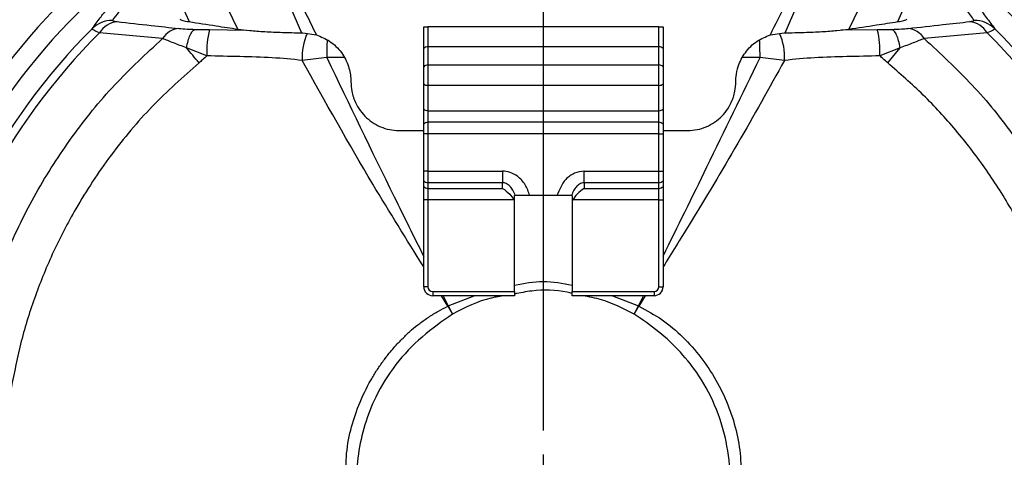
# Model space of a CAD drawing. Header units: millimetres. Extents: x 0 to 594, y 0 to 420.
# Tile 28 of 32: x 362 to 413, y 278 to 301. Entities that reach past the tile are written whole.
import ezdxf

# ---------------------------------------------------------------- set-up
doc = ezdxf.new("R2010")
doc.units = ezdxf.units.MM
doc.linetypes.add('CENTERX2', pattern=[20.32, 12.7, -2.54, 2.54, -2.54])
doc.layers.add('SLD-0', color=7, linetype='Continuous')
doc.styles.add('SLDTEXTSTYLE0', font='TXT', dxfattribs={"width": 0.75})
doc.dimstyles.new('SLDDIMSTYLE4', dxfattribs={"dimtxt": 3.5, "dimasz": 3.2, "dimexe": 0, "dimexo": 0.0625, "dimgap": 0.875, "dimtad": 1, "dimdec": 1, "dimlfac": 2, "dimrnd": 1e-09, "dimzin": 12, "dimdsep": 46, "dimtxsty": 'SLDTEXTSTYLE0', "dimsah": 1, "dimcen": 0.09, "dimadec": 0, "dimazin": 3, "dimtfac": 1, "dimtdec": 1, "dimtofl": 0, "dimtmove": 0, "dimatfit": 3, "dimfxl": 1, "dimfrac": 2, "dimtolj": 1, "dimtzin": 12, "dimarcsym": 0})

# ---------------------------------------------------------------- blocks, each defined once
blk = doc.blocks.new('_D_6')
at = {"layer": 'SLD-0', "color": 7, "transparency": 16777216}
for p, q in [((387.979, 332.854), (319.552, 332.854)), ((320.552, 221.615), (320.552, 332.854)), ((308.728, 281.76), (308.728, 282.826)), ((308.728, 282.826), (314.285, 282.826)), ((314.285, 282.826), (314.285, 281.76)), ((308.728, 272.709), (308.728, 271.642)), ((314.285, 271.642), (314.285, 272.709)), ((308.728, 271.642), (314.285, 271.642)), ((387.979, 221.615), (319.552, 221.615))]:
    blk.add_line(p, q, dxfattribs=at)
for points in [[(320.552, 332.854), (320.002, 329.654), (321.102, 329.654)], [(320.552, 221.615), (321.102, 224.815), (320.002, 224.815)]]:
    blk.add_solid(points, dxfattribs=at)
at = {"layer": 'SLD-0', "color": 7, "transparency": 16777216, "char_height": 3.5, "attachment_point": 1, "rotation": 90, "style": 'SLDTEXTSTYLE0'}
for s, insert in [('222.5', (316.04, 274.055)), ('8.76', (309.773, 272.709)), ('%%c', (316.04, 268.776))]:
    blk.add_mtext(s, dxfattribs=dict(at, insert=insert))
blk = doc.blocks.new('SW_CENTERMARKSYMBOL_1')
at = {"layer": 'SLD-0', "color": 0}
for p, q in [((0, 2.5), (0, 58.4)), ((0, 0), (0, 1.25))]:
    blk.add_line(p, q, dxfattribs=at)

msp = doc.modelspace()

# ---------------------------------------------------------------- linework, layer by layer
at = {"color": 7, "linetype": 'Continuous', "lineweight": 25}
for p, q in [((367.955, 306.841), (370.571, 300.972)), ((374.111, 305.696), (376.421, 300.392)), ((401.536, 300.392), (403.847, 305.696)), ((407.386, 300.972), (409.545, 305.814)), ((373.111, 300.583), (371.028, 304.863)), ((406.929, 304.863), (404.846, 300.583)), ((369.195, 300.096), (365.925, 300.391)), ((371.633, 300.556), (373.512, 300.537)), ((376.479, 300.391), (377.187, 300.282)), ((382.762, 299.577), (382.762, 300.701)), ((382.979, 300.701), (382.979, 299.666)), ((394.979, 300.701), (382.979, 300.701)), ((394.979, 299.666), (394.979, 300.701)), ((395.195, 300.701), (395.195, 299.577)), ((400.77, 300.282), (401.479, 300.391)), ((404.452, 300.538), (406.324, 300.556)), ((412.032, 300.391), (408.762, 300.096)), ((371.497, 299.197), (370.445, 299.61)), ((382.762, 298.632), (382.762, 299.577)), ((382.979, 299.666), (382.979, 298.72)), ((394.979, 299.666), (382.979, 299.666)), ((394.979, 298.72), (394.979, 299.666)), ((395.195, 299.577), (395.195, 298.632)), ((407.506, 299.607), (406.46, 299.197)), ((406.864, 298.834), (407.506, 299.607)), ((377.721, 299.11), (376.451, 298.96)), ((378.614, 299.109), (377.721, 299.11)), ((382.979, 298.72), (382.979, 297.659)), ((382.979, 298.72), (394.979, 298.72)), ((394.979, 297.659), (394.979, 298.72)), ((400.236, 299.11), (399.343, 299.109)), ((401.506, 298.96), (400.236, 299.11)), ((382.762, 297.748), (382.762, 298.632)), ((395.195, 298.632), (395.195, 297.748)), ((382.762, 296.433), (382.762, 297.748)), ((395.195, 297.748), (395.195, 296.433)), ((394.979, 297.659), (382.979, 297.659)), ((382.979, 297.659), (382.979, 296.344)), ((394.979, 296.344), (394.979, 297.659)), ((382.762, 295.641), (382.762, 296.433)), ((382.979, 296.344), (394.979, 296.344)), ((382.979, 296.344), (382.979, 295.741)), ((394.979, 295.741), (394.979, 296.344)), ((395.195, 296.433), (395.195, 295.641)), ((382.979, 295.741), (382.979, 295.139)), ((394.979, 295.741), (382.979, 295.741)), ((394.979, 295.139), (394.979, 295.741)), ((381.479, 295.313), (382.762, 295.31)), ((382.762, 295.139), (382.762, 295.641)), ((382.762, 293.206), (382.762, 295.139)), ((382.979, 295.139), (382.762, 295.139)), ((382.979, 295.139), (382.979, 293.206)), ((394.979, 295.139), (382.979, 295.139)), ((394.979, 293.206), (394.979, 295.139)), ((394.979, 295.139), (395.195, 295.139)), ((395.195, 295.641), (395.195, 295.139)), ((395.195, 295.31), (396.479, 295.313)), ((395.195, 295.139), (395.195, 293.206)), ((382.762, 292.704), (382.762, 293.206)), ((382.979, 293.206), (382.762, 293.206)), ((382.979, 293.206), (386.854, 293.206)), ((382.979, 293.206), (382.979, 292.604)), ((386.854, 293.206), (386.854, 292.604)), ((391.104, 293.206), (394.979, 293.206)), ((391.104, 292.604), (391.104, 293.206)), ((394.979, 292.604), (394.979, 293.206)), ((394.979, 293.206), (395.195, 293.206)), ((395.195, 293.206), (395.195, 292.704)), ((382.762, 292.412), (382.762, 292.704)), ((386.854, 292.604), (382.979, 292.604)), ((382.979, 292.604), (382.979, 292.311)), ((386.854, 292.311), (386.854, 292.604)), ((394.979, 292.604), (391.104, 292.604)), ((391.104, 292.604), (391.104, 292.311)), ((394.979, 292.311), (394.979, 292.604)), ((395.195, 292.704), (395.195, 292.412)), ((382.762, 291.709), (382.762, 292.412)), ((382.979, 292.311), (386.854, 292.311)), ((382.979, 292.311), (382.979, 291.709)), ((391.104, 292.311), (394.979, 292.311)), ((394.979, 291.709), (394.979, 292.311)), ((395.195, 292.412), (395.195, 291.709)), ((382.979, 291.709), (382.762, 291.709)), ((382.762, 287.201), (382.762, 291.709)), ((387.456, 291.709), (382.979, 291.709)), ((382.979, 291.709), (382.979, 287.201)), ((387.479, 291.669), (387.479, 291.94)), ((387.479, 286.951), (387.479, 291.669)), ((389.684, 291.94), (388.274, 291.94)), ((390.479, 291.94), (390.479, 291.669)), ((390.479, 291.669), (390.479, 286.951)), ((394.979, 291.709), (390.501, 291.709)), ((394.979, 291.709), (395.195, 291.709)), ((394.979, 287.201), (394.979, 291.709)), ((395.195, 291.709), (395.195, 287.201)), ((382.979, 287.201), (382.762, 287.201)), ((383.229, 286.951), (387.479, 286.951)), ((383.229, 286.951), (383.229, 286.734)), ((387.479, 286.951), (387.479, 286.734)), ((390.479, 286.951), (394.729, 286.951)), ((390.479, 286.734), (390.479, 286.951)), ((394.729, 286.951), (394.729, 286.734)), ((394.979, 287.201), (395.195, 287.201)), ((387.479, 286.734), (383.229, 286.734)), ((384.019, 286.192), (383.685, 286.734)), ((383.77, 286.734), (384.034, 286.2)), ((384.034, 286.2), (385.38, 286.734)), ((394.729, 286.734), (390.479, 286.734)), ((392.576, 286.734), (393.923, 286.2)), ((393.923, 286.2), (394.185, 286.734)), ((394.273, 286.734), (393.938, 286.192)), ((384.019, 286.192), (384.266, 285.781)), ((384.034, 286.2), (384.266, 285.781)), ((393.691, 285.781), (393.923, 286.2)), ((393.691, 285.781), (393.938, 286.192))]:
    msp.add_line(p, q, dxfattribs=at)
at = {"color": 7, "linetype": 'Continuous', "lineweight": 25, "flags": 128}
for points in [[(384.034, 286.2), (384.032, 286.199), (384.031, 286.198), (384.029, 286.197), (384.027, 286.196), (384.025, 286.195), (384.023, 286.194), (384.021, 286.193), (384.019, 286.192)], [(393.938, 286.192), (393.936, 286.193), (393.934, 286.194), (393.932, 286.195), (393.931, 286.196), (393.929, 286.197), (393.927, 286.198), (393.925, 286.199), (393.923, 286.2)]]:
    msp.add_lwpolyline(points, dxfattribs=at)
at = {"color": 7, "linetype": 'Continuous', "lineweight": 25}
for centre, radius, start, end in [((388.979, 277.234), 45.004, 31.3855, 144.859), ((388.979, 277.234), 35.207, 132.8527, 167.1473), ((388.979, 277.234), 34.207, 132.8527, 167.1473), ((388.979, 277.234), 34.207, 12.8527, 47.1473), ((366.585, 299.549), 1.49, 89.6414, 134.948), ((366.963, 299.773), 1.208, 96.2253, 149.2417), ((410.994, 299.773), 1.208, 30.7583, 83.7747), ((411.372, 299.549), 1.49, 45.052, 90.3586), ((388.979, 277.234), 33.104, 135.0945, 170.3295), ((388.979, 277.234), 32.676, 134.873, 170.3692), ((370.166, 299.47), 1.156, 96.4569, 147.1812), ((376.011, 299.431), 4.519, 165.5914, 182.9654), ((379.382, 299.143), 2.937, 155.4599, 183.577), ((398.575, 299.143), 2.937, 356.4228, 24.5415), ((401.946, 299.431), 4.52, 357.0348, 14.4079), ((407.791, 299.47), 1.156, 32.8188, 83.5431), ((388.979, 277.234), 32.676, 9.6308, 45.127), ((388.979, 277.234), 33.104, 9.6705, 44.9055), ((402.103, 298.981), 24.382, 177.531, 179.697), ((375.851, 298.981), 24.385, 0.3031, 2.4684), ((382.967, 299.385), 0.281, 87.5923, 136.8231), ((394.99, 299.385), 0.281, 43.1769, 92.4077), ((388.979, 277.234), 45.004, 151.3855, 264.859), ((382.967, 298.44), 0.281, 87.5923, 136.8231), ((394.99, 298.44), 0.281, 43.1769, 92.4077), ((382.967, 297.94), 0.281, 223.1769, 272.4077), ((394.99, 297.94), 0.281, 267.5923, 316.8231), ((388.979, 277.234), 53, 267.2368, 21.7017), ((388.979, 277.234), 52.65, 267.3926, 21.816), ((382.967, 296.625), 0.281, 223.1769, 272.4077), ((394.99, 296.625), 0.281, 267.5923, 316.8231), ((382.97, 295.475), 0.266, 88.1838, 141.4903), ((394.987, 295.475), 0.266, 38.5097, 91.8162), ((388.979, 277.234), 44.943, 157.4939, 262.5061), ((382.97, 292.869), 0.266, 218.4518, 271.8072), ((394.987, 292.869), 0.266, 268.1928, 321.5482), ((382.97, 292.577), 0.266, 218.4518, 271.8072), ((394.987, 292.577), 0.266, 268.1928, 321.5482), ((383.229, 287.201), 0.467, 180, 270), ((383.229, 287.201), 0.25, 180, 270), ((394.729, 287.201), 0.467, 270, 0), ((394.729, 287.201), 0.25, 270, 0), ((388.979, 277.234), 43.75, 167.3006, 252.6994), ((388.979, 277.234), 43, 287.3006, 12.6994), ((388.979, 277.234), 43.75, 287.3006, 12.6994), ((388.979, 277.234), 44.157, 288.0393, 11.9607), ((388.979, 277.234), 44.193, 288.044, 11.956)]:
    msp.add_arc(centre, radius, start, end, dxfattribs=at)
for points, knots in [([(374.281, 306.171), (374.825, 305.073), (375.798, 303.112), (376.762, 301.147), (377.187, 300.282)], [0, 0, 0, 0, 0.56, 1, 1, 1, 1]), ([(400.77, 300.282), (401.311, 301.382), (402.276, 303.347), (403.248, 305.308), (403.676, 306.171)], [0, 0, 0, 0, 0.5599999, 1, 1, 1, 1]), ([(367.323, 302.013), (367.184, 301.833), (366.933, 301.508), (366.698, 301.183), (366.594, 301.039)], [0, 0, 0, 0, 0.555976, 1, 1, 1, 1]), ([(411.363, 301.039), (411.23, 301.222), (410.995, 301.547), (410.743, 301.872), (410.634, 302.013)], [0, 0, 0, 0, 0.564038, 1, 1, 1, 1]), ([(365.532, 300.604), (365.671, 300.793), (365.92, 301.131), (366.185, 301.469), (366.302, 301.617)], [0, 0, 0, 0, 0.56, 1, 1, 1, 1]), ([(411.655, 301.617), (411.803, 301.428), (412.068, 301.09), (412.316, 300.752), (412.425, 300.604)], [0, 0, 0, 0, 0.56, 1, 1, 1, 1]), ([(366.594, 301.039), (366.602, 301.026), (366.616, 301.002), (366.766, 300.982), (366.832, 300.974)], [0, 0, 0, 0, 0.558233, 1, 1, 1, 1]), ([(366.832, 300.974), (367.421, 300.907), (368.473, 300.787), (369.558, 300.67), (370.036, 300.618)], [0, 0, 0, 0, 0.559996, 1, 1, 1, 1]), ([(370.092, 301.108), (370.129, 301.085), (370.204, 301.037), (370.448, 300.993), (370.571, 300.972)], [0, 0, 0, 0, 0.4984961, 1, 1, 1, 1]), ([(370.571, 300.972), (371.039, 300.899), (371.876, 300.769), (372.734, 300.64), (373.111, 300.583)], [0, 0, 0, 0, 0.559999, 1, 1, 1, 1]), ([(404.846, 300.583), (405.326, 300.655), (406.183, 300.784), (407.019, 300.914), (407.386, 300.972)], [0, 0, 0, 0, 0.559999, 1, 1, 1, 1]), ([(407.386, 300.972), (407.508, 300.993), (407.753, 301.037), (407.827, 301.084), (407.865, 301.108)], [0, 0, 0, 0, 0.498634, 1, 1, 1, 1]), ([(407.921, 300.618), (408.528, 300.684), (409.612, 300.801), (410.663, 300.921), (411.125, 300.974)], [0, 0, 0, 0, 0.559996, 1, 1, 1, 1]), ([(411.125, 300.974), (411.207, 300.985), (411.352, 301.005), (411.36, 301.029), (411.363, 301.039)], [0, 0, 0, 0, 0.560115, 1, 1, 1, 1]), ([(365.925, 300.391), (365.805, 300.442), (365.569, 300.545), (365.544, 300.584), (365.532, 300.604)], [0, 0, 0, 0, 0.504334, 1, 1, 1, 1]), ([(370.036, 300.618), (370.175, 300.606), (370.425, 300.585), (370.749, 300.574), (370.892, 300.569)], [0, 0, 0, 0, 0.557918, 1, 1, 1, 1]), ([(370.447, 299.61), (370.47, 299.735), (370.517, 299.989), (370.626, 300.289), (370.754, 300.502), (370.847, 300.547), (370.892, 300.569)], [0, 0, 0, 0, 0.244985, 0.499974, 0.754977, 1, 1, 1, 1]), ([(370.892, 300.569), (371.028, 300.566), (371.27, 300.559), (371.522, 300.557), (371.633, 300.556)], [0, 0, 0, 0, 0.55978, 1, 1, 1, 1]), ([(373.111, 300.583), (373.304, 300.558), (373.69, 300.509), (374.497, 300.453), (375.412, 300.411), (376.084, 300.398), (376.421, 300.392)], [0, 0, 0, 0, 0.24893, 0.498981, 0.74867, 1, 1, 1, 1]), ([(376.421, 300.392), (376.432, 300.392), (376.451, 300.392), (376.47, 300.391), (376.479, 300.391)], [0, 0, 0, 0, 0.560044, 1, 1, 1, 1]), ([(377.187, 300.282), (377.423, 300.187), (377.925, 299.985), (378.51, 299.4), (378.877, 298.69), (378.975, 298.152), (378.978, 297.883), (378.979, 297.85)], [0, 0, 0, 0, 0.234842, 0.4992711, 0.7489827, 0.9700353, 1, 1, 1, 1]), ([(382.762, 300.701), (382.774, 300.701), (382.796, 300.701), (382.846, 300.701), (382.907, 300.701), (382.955, 300.701), (382.979, 300.701)], [0, 0, 0, 0, 0.254786, 0.499142, 0.74951, 1, 1, 1, 1]), ([(394.979, 300.701), (395.002, 300.701), (395.05, 300.701), (395.11, 300.701), (395.161, 300.701), (395.183, 300.701), (395.195, 300.701)], [0, 0, 0, 0, 0.24929, 0.499796, 0.742989, 1, 1, 1, 1]), ([(398.979, 297.85), (398.979, 297.883), (398.98, 297.971), (399, 298.239), (399.104, 298.737), (399.445, 299.397), (400.031, 299.984), (400.534, 300.187), (400.77, 300.282)], [0, 0, 0, 0, 0.030249, 0.08208, 0.250218, 0.499776, 0.764769, 1, 1, 1, 1]), ([(401.479, 300.391), (401.489, 300.391), (401.508, 300.392), (401.527, 300.392), (401.536, 300.392)], [0, 0, 0, 0, 0.5599827, 1, 1, 1, 1]), ([(401.536, 300.392), (401.87, 300.398), (402.541, 300.41), (403.454, 300.452), (404.264, 300.509), (404.651, 300.558), (404.846, 300.583)], [0, 0, 0, 0, 0.24949, 0.499728, 0.748815, 1, 1, 1, 1]), ([(406.324, 300.556), (406.465, 300.557), (406.717, 300.56), (406.958, 300.567), (407.065, 300.569)], [0, 0, 0, 0, 0.55978, 1, 1, 1, 1]), ([(407.065, 300.569), (407.247, 300.576), (407.57, 300.587), (407.814, 300.609), (407.921, 300.618)], [0, 0, 0, 0, 0.561464, 1, 1, 1, 1]), ([(407.51, 299.61), (407.487, 299.735), (407.44, 299.989), (407.331, 300.289), (407.203, 300.502), (407.11, 300.547), (407.065, 300.569)], [0, 0, 0, 0, 0.245052, 0.500067, 0.755046, 1, 1, 1, 1]), ([(412.425, 300.604), (412.413, 300.584), (412.388, 300.545), (412.152, 300.442), (412.032, 300.391)], [0, 0, 0, 0, 0.495666, 1, 1, 1, 1]), ([(359.171, 282.292), (359.403, 283.427), (359.866, 285.698), (361.05, 288.973), (362.573, 292.1), (364.457, 295.024), (366.643, 297.736), (368.344, 299.309), (369.195, 300.096)], [0, 0, 0, 0, 0.166667, 0.333333, 0.5, 0.666667, 0.833333, 1, 1, 1, 1]), ([(370.447, 299.61), (370.211, 299.698), (369.718, 299.882), (369.374, 300.023), (369.195, 300.096)], [0, 0, 0, 0, 0.4798367, 1, 1, 1, 1]), ([(408.762, 300.096), (408.583, 300.023), (408.239, 299.882), (407.746, 299.698), (407.51, 299.61)], [0, 0, 0, 0, 0.52019, 1, 1, 1, 1]), ([(408.762, 300.096), (409.613, 299.309), (411.314, 297.736), (413.5, 295.024), (415.384, 292.1), (416.907, 288.973), (418.091, 285.698), (418.554, 283.427), (418.786, 282.292)], [0, 0, 0, 0, 0.166667, 0.333333, 0.5, 0.666667, 0.833333, 1, 1, 1, 1]), ([(371.089, 298.83), (370.978, 298.964), (370.754, 299.235), (370.549, 299.484), (370.445, 299.61)], [0, 0, 0, 0, 0.493874, 1, 1, 1, 1]), ([(370.445, 299.61), (370.445, 299.61), (370.446, 299.61), (370.447, 299.61), (370.447, 299.61)], [0, 0, 0, 0, 0.55984, 1, 1, 1, 1]), ([(407.51, 299.61), (407.509, 299.61), (407.508, 299.609), (407.506, 299.608), (407.506, 299.607)], [0, 0, 0, 0, 0.559829, 1, 1, 1, 1]), ([(371.089, 298.83), (370.258, 298.093), (368.601, 296.621), (366.464, 294.056), (364.779, 291.508), (363.502, 289.045), (362.56, 286.744), (361.81, 284.37), (361.49, 282.74), (361.33, 281.923)], [0, 0, 0, 0, 0.16703, 0.333254, 0.500752, 0.625933, 0.75024, 0.874656, 1, 1, 1, 1]), ([(371.497, 299.197), (371.423, 299.127), (371.29, 299.001), (371.15, 298.883), (371.089, 298.83)], [0, 0, 0, 0, 0.559966, 1, 1, 1, 1]), ([(376.451, 298.96), (375.932, 299.011), (374.861, 299.117), (373.2, 299.153), (372.067, 299.182), (371.497, 299.197)], [0, 0, 0, 0, 0.318627, 0.657289, 1, 1, 1, 1]), ([(382.762, 288.234), (381.871, 289.659), (379.671, 293.18), (377.653, 296.803), (376.451, 298.96)], [0, 0, 0, 0, 0.404794, 1, 1, 1, 1]), ([(377.721, 299.11), (378.884, 296.693), (380.546, 293.238), (382.25, 289.804), (382.762, 288.773)], [0, 0, 0, 0, 0.699734, 1, 1, 1, 1]), ([(395.195, 288.786), (395.957, 290.33), (397.652, 293.764), (399.319, 297.212), (400.236, 299.11)], [0, 0, 0, 0, 0.449623, 1, 1, 1, 1]), ([(401.506, 298.96), (400.706, 297.522), (399.104, 294.643), (396.968, 291.085), (395.646, 288.954), (395.195, 288.226)], [0, 0, 0, 0, 0.3963304, 0.7939469, 1, 1, 1, 1]), ([(406.46, 299.197), (405.89, 299.182), (404.758, 299.153), (403.097, 299.117), (402.025, 299.011), (401.506, 298.96)], [0, 0, 0, 0, 0.342607, 0.681111, 1, 1, 1, 1]), ([(406.864, 298.834), (406.786, 298.9), (406.649, 299.018), (406.517, 299.142), (406.46, 299.197)], [0, 0, 0, 0, 0.561025, 1, 1, 1, 1]), ([(416.626, 281.929), (416.466, 282.747), (416.145, 284.379), (415.391, 286.76), (414.444, 289.07), (413.289, 291.288), (411.946, 293.392), (410.423, 295.358), (408.742, 297.195), (407.491, 298.287), (406.864, 298.834)], [0, 0, 0, 0, 0.125456, 0.250176, 0.375005, 0.500843, 0.626008, 0.750299, 0.874698, 1, 1, 1, 1]), ([(378.979, 297.85), (378.987, 297.686), (379.002, 297.413), (379.089, 297.094), (379.258, 296.633), (379.657, 296.02), (380.354, 295.546), (380.985, 295.343), (381.316, 295.323), (381.479, 295.313)], [0, 0, 0, 0, 0.125118, 0.207288, 0.25069, 0.499892, 0.748917, 0.876821, 1, 1, 1, 1]), ([(396.479, 295.313), (396.641, 295.323), (396.971, 295.343), (397.602, 295.546), (398.299, 296.019), (398.699, 296.632), (398.868, 297.093), (398.955, 297.412), (398.97, 297.685), (398.979, 297.85)], [0, 0, 0, 0, 0.122924, 0.2505428, 0.4996788, 0.7487467, 0.7924696, 0.8742437, 1, 1, 1, 1]), ([(388.274, 291.94), (388.205, 292.132), (388.068, 292.512), (387.69, 292.924), (387.266, 293.165), (386.987, 293.193), (386.854, 293.206)], [0, 0, 0, 0, 0.298316, 0.590511, 0.803907, 1, 1, 1, 1]), ([(391.104, 293.206), (390.932, 293.184), (390.571, 293.136), (390, 292.712), (389.805, 292.237), (389.684, 291.94)], [0, 0, 0, 0, 0.252841, 0.533439, 1, 1, 1, 1]), ([(387.513, 291.94), (387.479, 292.031), (387.413, 292.206), (387.257, 292.423), (387.093, 292.548), (386.954, 292.597), (386.887, 292.602), (386.854, 292.604)], [0, 0, 0, 0, 0.300557, 0.572474, 0.802888, 0.903504, 1, 1, 1, 1]), ([(391.104, 292.604), (391.07, 292.602), (391.003, 292.597), (390.864, 292.548), (390.7, 292.423), (390.544, 292.206), (390.478, 292.031), (390.444, 291.94)], [0, 0, 0, 0, 0.096489, 0.197112, 0.427526, 0.699442, 1, 1, 1, 1]), ([(386.854, 292.311), (386.983, 292.222), (387.205, 292.069), (387.382, 291.814), (387.456, 291.709)], [0, 0, 0, 0, 0.586409, 1, 1, 1, 1]), ([(391.104, 292.311), (390.974, 292.222), (390.752, 292.069), (390.575, 291.814), (390.501, 291.709)], [0, 0, 0, 0, 0.5864092, 1, 1, 1, 1]), ([(387.479, 291.669), (387.474, 291.676), (387.467, 291.69), (387.459, 291.703), (387.456, 291.709)], [0, 0, 0, 0, 0.561237, 1, 1, 1, 1]), ([(388.274, 291.94), (388.191, 291.94), (388.025, 291.94), (387.801, 291.94), (387.614, 291.94), (387.547, 291.94), (387.513, 291.94)], [0, 0, 0, 0, 0.24966, 0.499456, 0.749437, 1, 1, 1, 1]), ([(390.444, 291.94), (390.41, 291.94), (390.343, 291.94), (390.157, 291.94), (389.932, 291.94), (389.767, 291.94), (389.684, 291.94)], [0, 0, 0, 0, 0.249579, 0.499521, 0.749646, 1, 1, 1, 1]), ([(390.501, 291.709), (390.497, 291.702), (390.489, 291.688), (390.482, 291.675), (390.479, 291.669)], [0, 0, 0, 0, 0.5587667, 1, 1, 1, 1]), ([(387.479, 287.284), (387.976, 287.378), (388.976, 287.568), (389.976, 287.378), (390.479, 287.283)], [0, 0, 0, 0, 0.49781, 1, 1, 1, 1]), ([(390.479, 286.857), (390.391, 286.877), (389.707, 287.037), (388.676, 287.057), (387.777, 286.879), (387.479, 286.82)], [0, 0, 0, 0, 0.089722, 0.697425, 1, 1, 1, 1]), ([(386.983, 286.734), (386.743, 286.7), (385.785, 286.561), (384.917, 286.115), (384.266, 285.781)], [0, 0, 0, 0, 0.250651, 1, 1, 1, 1]), ([(393.691, 285.781), (393.139, 286.061), (392.287, 286.494), (391.352, 286.672), (391.023, 286.734)], [0, 0, 0, 0, 0.64788, 1, 1, 1, 1]), ([(378.743, 276.95), (378.727, 277.423), (378.694, 278.365), (378.938, 279.744), (379.373, 281.087), (379.823, 282.021), (380.167, 282.603), (380.316, 282.84), (380.472, 283.074), (380.633, 283.303), (380.746, 283.454), (380.814, 283.542), (380.852, 283.592), (380.962, 283.731), (381.145, 283.953), (381.367, 284.202), (381.562, 284.409), (381.807, 284.655), (382.125, 284.955), (382.56, 285.308), (383.027, 285.633), (383.517, 285.931), (383.856, 286.107), (384.019, 286.192)], [0, 0, 0, 0, 0.125729, 0.250704, 0.370758, 0.500987, 0.525909, 0.550826, 0.575732, 0.600623, 0.625493, 0.626028, 0.630298, 0.642207, 0.673359, 0.706829, 0.731037, 0.749123, 0.799296, 0.847396, 0.898239, 0.950963, 1, 1, 1, 1]), ([(393.938, 286.192), (394.352, 285.968), (395.175, 285.521), (396.248, 284.601), (397.182, 283.544), (397.968, 282.362), (398.585, 281.085), (399.019, 279.745), (399.263, 278.355), (399.23, 277.42), (399.214, 276.95)], [0, 0, 0, 0, 0.12516, 0.249072, 0.374293, 0.500329, 0.626272, 0.751225, 0.874805, 1, 1, 1, 1]), ([(384.266, 285.781), (383.721, 285.4), (382.636, 284.64), (381.261, 283.189), (380.285, 281.618), (379.671, 280.03), (379.326, 278.506), (379.257, 277.468), (379.223, 276.947)], [0, 0, 0, 0, 0.187537, 0.373512, 0.560504, 0.706292, 0.852697, 1, 1, 1, 1]), ([(398.734, 276.947), (398.683, 277.609), (398.581, 278.927), (398.032, 280.847), (397.177, 282.486), (396.122, 283.824), (394.983, 284.897), (394.122, 285.486), (393.691, 285.781)], [0, 0, 0, 0, 0.187326, 0.372851, 0.559772, 0.705781, 0.8526, 1, 1, 1, 1])]:
    msp.add_open_spline(points, degree=3, knots=knots, dxfattribs=at)
at = {"layer": 'SLD-0', "color": 7, "linetype": 'CENTERX2', "lineweight": 18}
msp.add_circle((388.979, 277.234), 55.619, dxfattribs=at)

# ---------------------------------------------------------------- block references
at = {"layer": 'SLD-0', "color": 7}
msp.add_blockref('SW_CENTERMARKSYMBOL_1', (388.979, 277.234), dxfattribs=at)

# ---------------------------------------------------------------- dimensions: what is measured, and where the dimension line sits
dim = msp.add_linear_dim(base=(320.552, 332.854), p1=(388.979, 221.615), p2=(388.979, 332.854), angle=90, text='%%c<>', dimstyle='SLDDIMSTYLE4', dxfattribs=at)
dim.commit()
dim.dimension.update_dxf_attribs({"geometry": '_D_6', "text_midpoint": (320.552, 277.234), "dimtype": 160})

doc.saveas('drawing.dxf')
